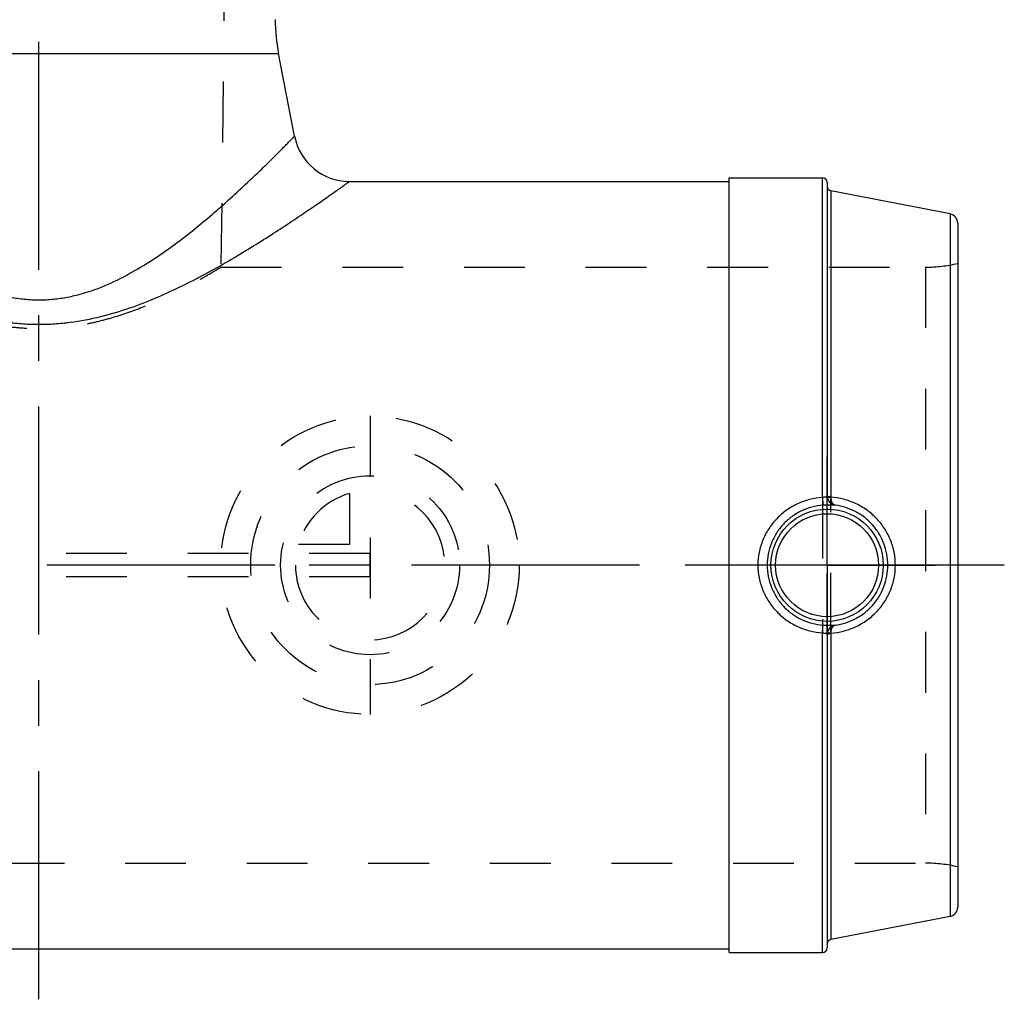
# Model space of a CAD drawing. Header units: millimetres. Extents: x 396 to 604, y 389 to 611.
# Tile 3 of 4: x 498 to 604, y 389 to 494. Entities that reach past the tile are written whole.
import ezdxf

# ---------------------------------------------------------------- set-up
doc = ezdxf.new("R2010")
doc.units = ezdxf.units.MM
doc.header["$LTSCALE"] = 65.185185
doc.linetypes.add('CENTER', pattern=[0.6, 0.375, -0.075, 0.075, -0.075])
doc.linetypes.add('HIDDEN', pattern=[0.2, 0.1, -0.1])
for name, color, linetype in [('ACHSEN_S', 7, 'CONTINUOUS'), ('KOERPER', 7, 'CONTINUOUS'), ('KONST.EL_MIT_GEO', 7, 'CONTINUOUS'), ('KURVEN', 7, 'CONTINUOUS')]:
    doc.layers.add(name, color=color, linetype=linetype)

msp = doc.modelspace()

# ---------------------------------------------------------------- linework, layer by layer
at = {"layer": 'ACHSEN_S', "color": 2, "linetype": 'CENTER'}
for p, q in [((500, 388.73), (500, 611.27)), ((603.5, 435.27), (396.5, 435.27))]:
    msp.add_line(p, q, dxfattribs=at)
at = {"layer": 'KOERPER', "color": 8, "linetype": 'HIDDEN'}
for p, q in [((520.4, 539.27), (519.5, 467.23)), ((519.5, 467.23), (595.06, 467.23)), ((404.94, 403.32), (595.06, 403.32))]:
    msp.add_line(p, q, dxfattribs=at)
at = {"layer": 'KOERPER', "color": 7, "linetype": 'Continuous'}
for p, q in [((527.4, 481.28), (525.69, 490.12)), ((533.29, 476.42), (574, 476.42)), ((574, 476.82), (584, 476.82)), ((574, 393.73), (574, 476.82)), ((426, 394.12), (574, 394.12)), ((574, 393.73), (584, 393.73))]:
    msp.add_line(p, q, dxfattribs=at)
at = {"layer": 'KOERPER', "color": 2, "linetype": 'CENTER'}
for q in [(584.5, 446.88), (572.9, 435.27), (596.1, 435.27), (584.5, 423.67)]:
    msp.add_line((584.5, 435.27), q, dxfattribs=at)
at = {"layer": 'KONST.EL_MIT_GEO', "color": 8, "linetype": 'HIDDEN'}
for p, q in [((520.4, 539.27), (519.5, 467.23)), ((595.06, 467.23), (595.06, 403.32)), ((584, 442.52), (584, 428.03)), ((584.5, 427.85), (584.5, 442.7)), ((584.9, 427.92), (584.9, 442.63)), ((535.5, 436.52), (464.5, 436.52)), ((535.5, 434.02), (535.5, 436.52)), ((535.5, 434.02), (464.5, 434.02))]:
    msp.add_line(p, q, dxfattribs=at)
at = {"layer": 'KONST.EL_MIT_GEO', "color": 7, "linetype": 'Continuous'}
for p, q in [((474.31, 490.12), (525.69, 490.12)), ((584, 442.52), (584, 476.82)), ((584.5, 476.32), (584.5, 442.7)), ((597.69, 472.93), (584.9, 475.42)), ((584.9, 475.42), (584.9, 442.63)), ((597.69, 472.93), (597.69, 397.62)), ((598.5, 471.95), (598.5, 398.6)), ((585.37, 441.71), (585.37, 441.71)), ((585.37, 428.84), (585.37, 428.84)), ((584, 393.73), (584, 428.03)), ((584.5, 427.85), (584.5, 394.23)), ((584.9, 427.92), (584.9, 395.13)), ((597.69, 397.62), (584.9, 395.13))]:
    msp.add_line(p, q, dxfattribs=at)
for radius in [6.02, 5.52]:
    msp.add_circle((584.5, 435.27), radius, dxfattribs=at)
for centre, radius, start, end in [((545.32, 493.94), 20, 180.5, 191), ((533.29, 482.42), 6, 191, 270), ((584, 476.32), 0.5, 0, 90), ((585, 475.91), 0.5, 180, 259), ((597.5, 471.95), 1, 0, 79), ((585.51, 442.72), 1.01, 180.0001, 187.2201), ((585.5, 442.7), 1, 180.0156, 262.3562), ((585.4, 442.63), 0.495, 180.0017, 187.2801), ((585.5, 427.85), 1, 97.6438, 179.9844), ((585.51, 427.83), 1.01, 172.7799, 179.9999), ((584.52, 427.83), 0.0171, 169.0237, 179.9368), ((585.4, 427.92), 0.495, 172.7198, 179.9983), ((597.5, 398.6), 1, 281, 360), ((585, 394.64), 0.5, 101, 180), ((584, 394.23), 0.5, 270, 360)]:
    msp.add_arc(centre, radius, start, end, dxfattribs=at)
at = {"layer": 'KONST.EL_MIT_GEO', "color": 8, "linetype": 'HIDDEN'}
for centre, start, end in [((595.06, 482.23), 270, 283.2615), ((595.06, 388.32), 76.7385, 90)]:
    msp.add_arc(centre, 15, start, end, dxfattribs=at)
at = {"layer": 'KONST.EL_MIT_GEO', "color": 7, "linetype": 'Continuous'}
for points, knots in [([(472.6, 481.28), (472.6, 481.28), (472.6, 481.28), (472.6, 481.28), (472.6, 481.27), (472.61, 481.27), (472.62, 481.26), (472.63, 481.24), (472.65, 481.22), (472.68, 481.19), (472.71, 481.16), (472.76, 481.11), (472.83, 481.04), (472.93, 480.94), (473.04, 480.82), (473.18, 480.69), (473.32, 480.53), (473.56, 480.3), (473.88, 479.97), (474.32, 479.52), (474.82, 479.03), (475.37, 478.48), (475.97, 477.89), (476.62, 477.27), (477.58, 476.36), (478.87, 475.15), (480.55, 473.64), (482.38, 472.07), (484.36, 470.47), (486.5, 468.89), (488.81, 467.36), (491.31, 465.95), (493.55, 464.96), (495.45, 464.35), (496.93, 464), (498.46, 463.77), (500, 463.7), (501.54, 463.77), (503.07, 464), (504.55, 464.35), (506.45, 464.96), (508.69, 465.95), (511.19, 467.36), (513.5, 468.89), (515.64, 470.47), (517.62, 472.07), (519.45, 473.64), (521.13, 475.15), (522.42, 476.36), (523.38, 477.27), (524.03, 477.89), (524.63, 478.48), (525.18, 479.03), (525.68, 479.52), (526.12, 479.97), (526.44, 480.3), (526.68, 480.53), (526.82, 480.69), (526.96, 480.82), (527.07, 480.94), (527.17, 481.04), (527.24, 481.11), (527.29, 481.16), (527.32, 481.19), (527.35, 481.22), (527.37, 481.24), (527.38, 481.26), (527.39, 481.27), (527.4, 481.27), (527.4, 481.28), (527.4, 481.28), (527.4, 481.28), (527.4, 481.28)], [0, 0, 0, 0, 0.000012, 0.000049, 0.00011, 0.000196, 0.00044, 0.000783, 0.001222, 0.001758, 0.002391, 0.00312, 0.004863, 0.006983, 0.009473, 0.012325, 0.015531, 0.019084, 0.027188, 0.036559, 0.047113, 0.058767, 0.071439, 0.085049, 0.099524, 0.130797, 0.164773, 0.201053, 0.239319, 0.279327, 0.320896, 0.363898, 0.408226, 0.430855, 0.453739, 0.476817, 0.5, 0.523183, 0.546261, 0.569145, 0.591774, 0.636102, 0.679104, 0.720673, 0.760681, 0.798947, 0.835227, 0.869203, 0.900476, 0.914951, 0.928561, 0.941233, 0.952887, 0.963441, 0.972812, 0.980916, 0.984469, 0.987675, 0.990527, 0.993017, 0.995137, 0.99688, 0.997609, 0.998242, 0.998778, 0.999217, 0.99956, 0.999804, 0.99989, 0.999951, 0.999988, 1, 1, 1, 1]), ([(466.71, 476.42), (466.71, 476.42), (466.71, 476.42), (466.71, 476.42), (466.71, 476.42), (466.72, 476.42), (466.73, 476.41), (466.74, 476.4), (466.76, 476.39), (466.78, 476.37), (466.82, 476.35), (466.86, 476.32), (466.92, 476.27), (467.01, 476.21), (467.14, 476.11), (467.3, 476), (467.47, 475.88), (467.67, 475.74), (467.97, 475.52), (468.41, 475.22), (468.98, 474.81), (469.64, 474.36), (470.36, 473.86), (471.15, 473.32), (471.99, 472.75), (473.23, 471.92), (474.9, 470.83), (477.05, 469.47), (479.38, 468.06), (481.86, 466.65), (484.51, 465.27), (487.31, 463.97), (490.27, 462.81), (493.39, 461.87), (496.1, 461.36), (498.32, 461.14), (500, 461.08), (501.68, 461.14), (503.9, 461.36), (506.61, 461.87), (509.73, 462.81), (512.69, 463.97), (515.49, 465.27), (518.14, 466.65), (520.62, 468.06), (522.95, 469.47), (525.1, 470.83), (526.77, 471.92), (528.01, 472.75), (528.85, 473.32), (529.64, 473.86), (530.36, 474.36), (531.02, 474.81), (531.59, 475.22), (532.03, 475.52), (532.33, 475.74), (532.53, 475.88), (532.7, 476), (532.86, 476.11), (532.99, 476.21), (533.08, 476.27), (533.14, 476.32), (533.18, 476.35), (533.22, 476.37), (533.24, 476.39), (533.26, 476.4), (533.27, 476.41), (533.28, 476.42), (533.29, 476.42), (533.29, 476.42), (533.29, 476.42), (533.29, 476.42), (533.29, 476.42)], [0, 0, 0, 0, 0.000012, 0.00005, 0.000112, 0.000199, 0.00031, 0.000447, 0.000794, 0.00124, 0.001784, 0.002427, 0.003166, 0.004935, 0.007086, 0.009612, 0.012506, 0.01576, 0.019365, 0.027587, 0.037092, 0.047795, 0.05961, 0.072452, 0.086239, 0.100895, 0.13253, 0.166846, 0.203422, 0.241916, 0.282051, 0.323608, 0.366398, 0.410234, 0.454877, 0.477408, 0.5, 0.522592, 0.545123, 0.589766, 0.633602, 0.676392, 0.717949, 0.758084, 0.796578, 0.833154, 0.86747, 0.899105, 0.913761, 0.927548, 0.94039, 0.952205, 0.962908, 0.972413, 0.980635, 0.98424, 0.987494, 0.990388, 0.992914, 0.995065, 0.996834, 0.997573, 0.998216, 0.99876, 0.999206, 0.999553, 0.99969, 0.999801, 0.999888, 0.99995, 0.999988, 1, 1, 1, 1]), ([(584, 442.52), (583.54, 442.49), (582.63, 442.35), (581.32, 441.89), (580.12, 441.19), (579.08, 440.29), (578.21, 439.21), (577.57, 437.98), (577.17, 436.66), (577.08, 435.73), (577.08, 435.27)], [0, 0, 0, 0, 0.125207, 0.250269, 0.375163, 0.499954, 0.624759, 0.749689, 0.874786, 1, 1, 1, 1]), ([(584.5, 442.7), (584.5, 442.69), (584.5, 442.66), (584.47, 442.63), (584.42, 442.6), (584.36, 442.58), (584.28, 442.57), (584.2, 442.56), (584.1, 442.54), (584.03, 442.53), (584, 442.52)], [0, 0, 0, 0, 0.069419, 0.141146, 0.229139, 0.341721, 0.479923, 0.639966, 0.815685, 1, 1, 1, 1]), ([(584, 442.52), (584, 442.47), (584.01, 442.36), (584.02, 442.21), (584.03, 442.07), (584.04, 441.95), (584.05, 441.86), (584.06, 441.81), (584.06, 441.77), (584.06, 441.74), (584.06, 441.72), (584.07, 441.71), (584.07, 441.7), (584.07, 441.7)], [0, 0, 0, 0, 0.198902, 0.385976, 0.555824, 0.703543, 0.82487, 0.874511, 0.916308, 0.949961, 0.975229, 0.991937, 1, 1, 1, 1]), ([(584.5, 442.72), (584.5, 442.71), (584.5, 442.71), (584.51, 442.7), (584.51, 442.7)], [0, 0, 0, 0, 0.215551, 1, 1, 1, 1]), ([(584.51, 442.7), (584.52, 442.69), (584.53, 442.68), (584.58, 442.66), (584.66, 442.65), (584.77, 442.63), (584.86, 442.63), (584.9, 442.63)], [0, 0, 0, 0, 0.05991, 0.141139, 0.365382, 0.659275, 1, 1, 1, 1]), ([(584.51, 442.59), (584.51, 442.58), (584.52, 442.58), (584.53, 442.57), (584.55, 442.56), (584.58, 442.56), (584.63, 442.55), (584.69, 442.55), (584.78, 442.55), (584.86, 442.56), (584.91, 442.56)], [0, 0, 0, 0, 0.036948, 0.064066, 0.098234, 0.188473, 0.307175, 0.451752, 0.618506, 1, 1, 1, 1]), ([(584.51, 442.59), (584.52, 442.48), (584.59, 442.26), (584.79, 441.98), (585.05, 441.79), (585.26, 441.73), (585.37, 441.71)], [0, 0, 0, 0, 0.258961, 0.512022, 0.758397, 1, 1, 1, 1]), ([(591.82, 435.27), (591.82, 435.74), (591.73, 436.66), (591.33, 437.99), (590.69, 439.23), (589.82, 440.32), (588.77, 441.22), (587.57, 441.92), (586.27, 442.38), (585.36, 442.53), (584.91, 442.56)], [0, 0, 0, 0, 0.125423, 0.250847, 0.376261, 0.501628, 0.626857, 0.751793, 0.876234, 1, 1, 1, 1]), ([(585.37, 441.71), (585.34, 441.72), (585.28, 441.74), (585.19, 441.79), (585.12, 441.87), (585.03, 442.02), (584.94, 442.25), (584.91, 442.45), (584.91, 442.56)], [0, 0, 0, 0, 0.087922, 0.182819, 0.288403, 0.406723, 0.682095, 1, 1, 1, 1]), ([(584.07, 441.7), (583.67, 441.67), (582.86, 441.54), (581.73, 441.12), (580.69, 440.5), (579.78, 439.69), (579.04, 438.73), (578.5, 437.65), (578.16, 436.49), (578.08, 435.68), (578.08, 435.27)], [0, 0, 0, 0, 0.125263, 0.250326, 0.375163, 0.49987, 0.624614, 0.749537, 0.87469, 1, 1, 1, 1]), ([(585.37, 441.71), (585.37, 441.71), (585.36, 441.7), (585.34, 441.7), (585.31, 441.7), (585.28, 441.7), (585.23, 441.7), (585.17, 441.7), (585.1, 441.71), (584.98, 441.71), (584.82, 441.72), (584.59, 441.72), (584.34, 441.72), (584.16, 441.71), (584.07, 441.7)], [0, 0, 0, 0, 0.005236, 0.017774, 0.038436, 0.067401, 0.104738, 0.150453, 0.204492, 0.266724, 0.414733, 0.591011, 0.789261, 1, 1, 1, 1]), ([(591.01, 435.27), (591.01, 435.67), (590.94, 436.45), (590.63, 437.58), (590.11, 438.64), (589.42, 439.59), (588.57, 440.4), (587.58, 441.04), (586.51, 441.49), (585.75, 441.66), (585.37, 441.71)], [0, 0, 0, 0, 0.125481, 0.25096, 0.376429, 0.50185, 0.627126, 0.752077, 0.876453, 1, 1, 1, 1]), ([(577.08, 435.27), (577.08, 434.82), (577.17, 433.89), (577.57, 432.57), (578.21, 431.34), (579.08, 430.26), (580.12, 429.36), (581.32, 428.66), (582.63, 428.2), (583.54, 428.06), (584, 428.03)], [0, 0, 0, 0, 0.125214, 0.250311, 0.375241, 0.500046, 0.624837, 0.749731, 0.874793, 1, 1, 1, 1]), ([(578.08, 435.27), (578.08, 434.87), (578.16, 434.06), (578.5, 432.9), (579.04, 431.82), (579.78, 430.86), (580.69, 430.05), (581.73, 429.43), (582.86, 429.01), (583.67, 428.88), (584.07, 428.85)], [0, 0, 0, 0, 0.12531, 0.250463, 0.375386, 0.50013, 0.624837, 0.749674, 0.874737, 1, 1, 1, 1]), ([(584.91, 427.99), (585.36, 428.02), (586.27, 428.17), (587.57, 428.63), (588.77, 429.33), (589.82, 430.23), (590.69, 431.32), (591.33, 432.56), (591.73, 433.89), (591.82, 434.81), (591.82, 435.27)], [0, 0, 0, 0, 0.123765, 0.248207, 0.373142, 0.498372, 0.623739, 0.749153, 0.874576, 1, 1, 1, 1]), ([(585.37, 428.84), (585.75, 428.89), (586.51, 429.06), (587.58, 429.51), (588.57, 430.15), (589.42, 430.96), (590.11, 431.91), (590.63, 432.97), (590.94, 434.1), (591.01, 434.88), (591.01, 435.27)], [0, 0, 0, 0, 0.123547, 0.247923, 0.372874, 0.49815, 0.623571, 0.749039, 0.874519, 1, 1, 1, 1]), ([(584, 428.03), (584, 428.08), (584.01, 428.19), (584.02, 428.34), (584.03, 428.48), (584.04, 428.6), (584.05, 428.69), (584.06, 428.74), (584.06, 428.78), (584.06, 428.81), (584.06, 428.83), (584.07, 428.84), (584.07, 428.85), (584.07, 428.85)], [0, 0, 0, 0, 0.198902, 0.385976, 0.555824, 0.703543, 0.824871, 0.874511, 0.916308, 0.949961, 0.975229, 0.991937, 1, 1, 1, 1]), ([(584.07, 428.85), (584.16, 428.84), (584.34, 428.83), (584.59, 428.83), (584.82, 428.83), (584.98, 428.84), (585.1, 428.84), (585.17, 428.85), (585.23, 428.85), (585.28, 428.85), (585.31, 428.85), (585.34, 428.85), (585.36, 428.85), (585.37, 428.84), (585.37, 428.84)], [0, 0, 0, 0, 0.210739, 0.408989, 0.585267, 0.733276, 0.795508, 0.849547, 0.895262, 0.932599, 0.961564, 0.982226, 0.994764, 1, 1, 1, 1]), ([(585.37, 428.84), (585.26, 428.82), (585.05, 428.76), (584.79, 428.57), (584.59, 428.29), (584.52, 428.07), (584.51, 427.96)], [0, 0, 0, 0, 0.241603, 0.487978, 0.741039, 1, 1, 1, 1]), ([(584.91, 427.99), (584.91, 428.1), (584.94, 428.3), (585.03, 428.53), (585.12, 428.68), (585.19, 428.76), (585.28, 428.81), (585.34, 428.83), (585.37, 428.84)], [0, 0, 0, 0, 0.317905, 0.593277, 0.711597, 0.817181, 0.912078, 1, 1, 1, 1]), ([(584, 428.03), (584.03, 428.02), (584.1, 428.01), (584.2, 427.99), (584.28, 427.98), (584.36, 427.97), (584.42, 427.95), (584.47, 427.92), (584.5, 427.89), (584.5, 427.86), (584.5, 427.85)], [0, 0, 0, 0, 0.184315, 0.360034, 0.520077, 0.658279, 0.770861, 0.858854, 0.930581, 1, 1, 1, 1]), ([(584.9, 427.92), (584.85, 427.92), (584.76, 427.92), (584.65, 427.9), (584.57, 427.88), (584.54, 427.87), (584.51, 427.86), (584.5, 427.84), (584.5, 427.84)], [0, 0, 0, 0, 0.371012, 0.678087, 0.797589, 0.890732, 0.956876, 1, 1, 1, 1]), ([(584.91, 427.99), (584.86, 427.99), (584.78, 428), (584.69, 428), (584.63, 428), (584.58, 427.99), (584.55, 427.99), (584.53, 427.98), (584.52, 427.97), (584.51, 427.97), (584.51, 427.96)], [0, 0, 0, 0, 0.381494, 0.548248, 0.692825, 0.811527, 0.901766, 0.935934, 0.963053, 1, 1, 1, 1])]:
    msp.add_open_spline(points, degree=3, knots=knots, dxfattribs=at)
at = {"layer": 'KONST.EL_MIT_GEO', "color": 8, "linetype": 'HIDDEN'}
msp.add_open_spline([(480.5, 467.23), (481.01, 466.92), (482.12, 466.26), (484.03, 465.2), (486.38, 464.01), (489.23, 462.77), (491.91, 461.86), (494.25, 461.26), (496.12, 460.92), (498.05, 460.7), (500, 460.62), (501.95, 460.7), (503.88, 460.92), (505.75, 461.26), (508.09, 461.86), (510.77, 462.77), (513.62, 464.01), (515.97, 465.2), (517.88, 466.26), (518.99, 466.92), (519.5, 467.23)], degree=3, knots=[0, 0, 0, 0, 0.043046, 0.09289, 0.157058, 0.232379, 0.316259, 0.360702, 0.406393, 0.452966, 0.5, 0.547034, 0.593607, 0.639298, 0.683741, 0.767621, 0.842942, 0.90711, 0.956954, 1, 1, 1, 1], dxfattribs=at)
at = {"layer": 'KURVEN', "color": 8, "linetype": 'HIDDEN'}
for p, q in [((535.5, 451.27), (535.5, 419.27)), ((533.3, 442.97), (533.3, 437.48)), ((533.3, 437.48), (527.81, 437.48)), ((535.5, 435.27), (525.9, 435.27))]:
    msp.add_line(p, q, dxfattribs=at)
for radius in [16, 12.8, 9.6]:
    msp.add_circle((535.5, 435.27), radius, dxfattribs=at)
for start, end in [(180, 90), (105.962, 164.038)]:
    msp.add_arc((535.5, 435.27), 8, start, end, dxfattribs=at)

doc.saveas('drawing.dxf')
